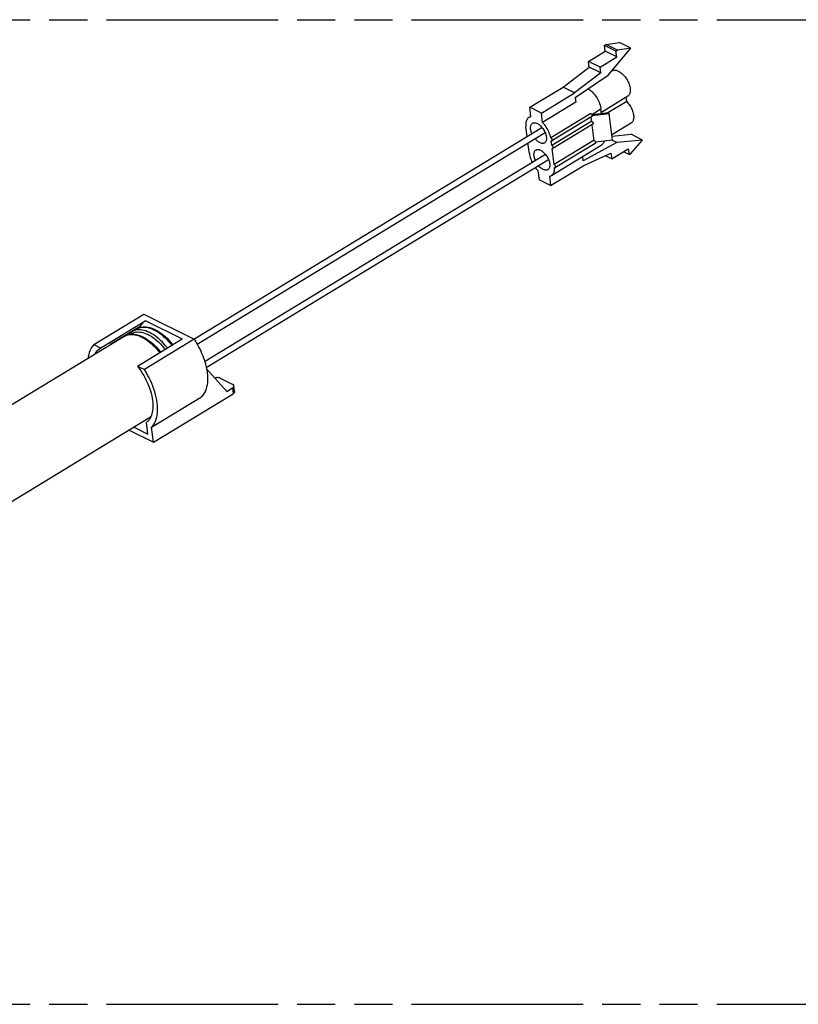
# Model space of a CAD drawing. Header units: millimetres. Extents: x 0 to 210, y 0 to 297.
# Tile 5 of 7: x 92 to 131, y 207 to 257. Entities that reach past the tile are written whole.
import ezdxf

# ---------------------------------------------------------------- set-up
doc = ezdxf.new("R2010")
doc.units = ezdxf.units.MM
doc.header["$LTSCALE"] = 19.36
doc.linetypes.add('PHANTOM', pattern=[0.8, 0.45, -0.05, 0.1, -0.05, 0.1, -0.05])
doc.layers.get('0').update_dxf_attribs({"linetype": 'CONTINUOUS'})
doc.layers.add('DEFAULT_3', color=7, linetype='PHANTOM')

msp = doc.modelspace()

# ---------------------------------------------------------------- linework, layer by layer
at = {"color": 7, "linetype": 'Continuous'}
for p, q in [((121.345606, 256.02017), (121.430029, 256.071502)), ((121.934468, 255.728305), (121.345606, 256.02017)), ((121.382544, 255.728992), (121.345606, 256.02017)), ((121.430029, 256.071502), (122.10858, 256.170451)), ((122.01889, 255.779638), (121.430029, 256.071502)), ((122.697441, 255.878586), (122.10858, 256.170451)), ((120.538318, 255.215668), (121.382544, 255.728992)), ((121.971406, 255.437128), (121.382544, 255.728992)), ((121.543671, 254.507954), (122.697441, 255.878586)), ((121.934468, 255.728305), (122.01889, 255.779638)), ((121.971406, 255.437128), (121.934468, 255.728305)), ((122.697441, 255.878586), (122.01889, 255.779638)), ((121.127179, 254.923804), (120.538318, 255.215668)), ((120.575256, 254.92449), (120.538318, 255.215668)), ((121.127179, 254.923804), (121.971406, 255.437128)), ((119.249118, 253.909053), (120.575256, 254.92449)), ((121.164117, 254.632626), (119.837979, 253.617189)), ((119.86753, 253.384247), (121.543671, 254.507954)), ((121.164117, 254.632626), (120.575256, 254.92449)), ((121.164117, 254.632626), (121.127179, 254.923804)), ((121.745575, 254.735006), (121.723499, 254.721583)), ((117.560664, 252.882405), (119.249118, 253.909053)), ((118.149526, 252.59054), (119.837979, 253.617189)), ((119.837979, 253.617189), (119.249118, 253.909053)), ((119.898398, 253.140915), (118.209945, 252.114266)), ((119.86753, 253.384247), (119.898398, 253.140915)), ((122.533542, 253.439095), (121.193911, 252.624545)), ((122.479666, 253.169569), (121.530704, 252.592562)), ((122.479666, 253.169569), (122.451781, 253.38938)), ((118.149526, 252.59054), (117.560664, 252.882405)), ((117.621083, 252.406131), (117.560664, 252.882405)), ((118.209945, 252.114266), (118.149526, 252.59054)), ((120.652578, 252.567339), (118.626433, 251.335361)), ((121.592174, 252.599976), (120.71808, 252.494541)), ((120.726609, 252.469963), (121.594851, 252.574692)), ((121.202983, 252.553031), (121.172135, 252.796205)), ((121.594851, 252.574692), (121.592174, 252.599976)), ((121.767229, 251.215863), (121.594851, 252.574692)), ((117.517945, 252.369246), (117.618041, 252.430109)), ((120.704999, 252.177621), (118.678855, 250.945643)), ((120.713282, 252.407972), (118.687944, 251.176485)), ((120.762533, 252.019735), (118.737195, 250.788248)), ((120.708427, 252.146416), (120.677971, 252.386501)), ((120.713329, 252.407998), (120.714613, 252.40879)), ((120.719928, 252.413279), (120.714613, 252.40879)), ((120.762579, 252.019761), (120.763864, 252.020553)), ((122.70592, 252.080266), (121.733138, 251.488775)), ((100.505207, 241.109989), (118.179706, 251.856802)), ((100.67242, 240.856656), (118.337335, 251.597641)), ((117.428084, 251.399785), (117.36624, 251.887291)), ((120.831554, 251.175824), (120.727222, 251.998264)), ((121.742122, 251.417952), (122.699588, 251.511608)), ((123.28845, 251.219744), (122.699588, 251.511608)), ((117.538618, 250.528462), (117.469894, 251.070202)), ((118.678855, 250.945643), (118.649304, 251.178586)), ((120.828126, 251.207029), (118.801982, 249.975051)), ((120.886466, 251.049633), (118.860322, 249.817655)), ((121.977077, 251.09147), (120.276311, 250.16188)), ((121.767229, 251.215863), (120.899044, 251.111141)), ((121.977077, 251.09147), (121.734152, 251.211874)), ((123.28845, 251.219744), (121.977077, 251.09147)), ((122.683775, 250.53844), (123.28845, 251.219744)), ((118.660127, 249.415449), (121.192808, 250.955421)), ((118.801982, 249.975051), (118.698555, 250.790349)), ((120.305861, 249.928938), (121.68125, 250.556139)), ((121.68125, 250.556139), (121.718188, 250.264961)), ((121.718188, 250.264961), (122.562415, 250.778285)), ((122.599353, 250.487107), (122.315179, 250.627956)), ((122.562415, 250.778285), (122.599353, 250.487107)), ((122.599353, 250.487107), (122.683775, 250.53844)), ((101.054482, 239.980329), (118.352083, 250.497973)), ((101.134986, 239.674274), (118.509712, 250.238812)), ((120.276311, 250.16188), (120.248484, 250.381234)), ((121.718188, 250.264961), (121.394519, 250.425385)), ((117.968127, 249.670428), (118.028546, 249.194154)), ((118.617408, 248.90229), (120.305861, 249.928938)), ((118.818486, 249.821431), (118.821682, 249.819756)), ((118.617408, 248.90229), (118.028546, 249.194154)), ((118.556989, 249.378564), (118.617408, 248.90229)), ((95.431833, 240.82929), (97.964514, 242.369263)), ((98.063892, 242.040479), (95.784479, 240.654504)), ((97.964514, 242.369263), (100.525818, 241.099773)), ((98.063892, 242.040479), (99.919904, 241.120562)), ((97.781328, 241.757815), (96.26172, 240.833832)), ((97.61279, 241.63151), (97.384114, 241.492465)), ((96.99724, 241.25723), (88.559765, 236.126903)), ((97.640491, 239.734587), (99.919904, 241.120562)), ((100.525818, 241.099773), (97.993138, 239.559801)), ((95.431833, 240.82929), (95.784479, 240.654504)), ((95.745394, 240.632563), (95.784479, 240.654504)), ((97.640491, 239.734587), (97.993138, 239.559801)), ((102.183583, 238.456867), (101.149904, 239.598333)), ((101.842019, 239.127447), (102.478626, 238.811918)), ((102.183583, 238.456867), (102.468932, 238.630371)), ((102.578197, 238.44744), (102.541259, 238.738618)), ((98.356307, 236.642037), (100.888988, 238.18201)), ((98.453581, 235.875237), (102.50587, 238.339193)), ((98.30938, 237.139605), (85.240381, 229.193123)), ((97.475783, 236.632744), (98.177916, 236.284738)), ((98.177916, 236.284738), (98.102271, 236.881031)), ((98.453581, 235.875237), (98.356307, 236.642037)), ((97.228548, 236.482415), (98.453581, 235.875237))]:
    msp.add_line(p, q, dxfattribs=at)
at = {"color": 9, "linetype": 'Continuous'}
for p, q in [((120.707916, 252.513942), (121.172135, 252.796205)), ((97.890344, 241.569408), (97.804859, 241.580678)), ((96.99724, 241.25723), (97.040472, 241.281116)), ((102.468932, 238.630371), (102.50587, 238.339193))]:
    msp.add_line(p, q, dxfattribs=at)
at = {"color": 7, "linetype": 'Continuous'}
for points in [[(121.745585, 254.735), (121.770668, 254.748084), (121.800889, 254.758861), (121.833194, 254.765529), (121.86741, 254.768007), (121.903315, 254.76631), (121.940712, 254.760402), (121.979364, 254.750345), (122.018931, 254.736196), (122.059526, 254.717935)], [(122.059526, 254.717935), (122.102926, 254.694359), (122.146298, 254.666762), (122.1898, 254.635025), (122.232961, 254.59951), (122.275474, 254.560414), (122.317002, 254.518118), (122.357142, 254.473015), (122.39579, 254.425258), (122.432819, 254.374966), (122.467883, 254.322625), (122.500661, 254.268624), (122.530947, 254.213379), (122.558475, 254.157307), (122.583099, 254.100799), (122.604618, 254.044262), (122.622933, 253.988058), (122.637899, 253.932564), (122.649449, 253.878137), (122.657478, 253.825144), (122.66196, 253.773928), (122.662827, 253.724846), (122.660105, 253.67823), (122.653763, 253.634427), (122.6439, 253.593745), (122.630585, 253.55657), (122.613876, 253.523012), (122.593787, 253.493214), (122.570524, 253.46746), (122.54422, 253.446052), (122.533512, 253.439093)], [(120.534307, 253.831263), (120.544214, 253.824946), (120.597206, 253.786302), (120.649758, 253.743075), (120.701535, 253.695588), (120.752189, 253.644116), (120.801403, 253.589022), (120.848843, 253.530622), (120.894206, 253.469322), (120.937219, 253.405381), (120.977455, 253.339562), (121.014373, 253.272732), (121.048034, 253.204844), (121.078428, 253.135912), (121.105228, 253.06662), (121.128155, 252.99748), (121.147065, 252.929016), (121.161696, 252.862012), (121.172135, 252.796205)], [(122.479666, 253.169569), (122.52105, 253.124063), (122.560713, 253.075995), (122.598804, 253.025162), (122.634874, 252.972176), (122.668604, 252.917415), (122.699753, 252.861382), (122.727982, 252.804667), (122.753256, 252.747377), (122.775508, 252.689591), (122.794488, 252.631979), (122.809939, 252.575116), (122.821816, 252.519365), (122.829988, 252.465131), (122.834454, 252.412866), (122.835147, 252.36309), (122.832131, 252.316005), (122.825437, 252.271925), (122.8151, 252.23104), (122.801111, 252.193526), (122.783626, 252.159747), (122.762726, 252.130073), (122.738621, 252.104664), (122.711471, 252.083777), (122.705887, 252.080264)], [(120.652578, 252.567339), (120.661449, 252.562735), (120.670234, 252.556836), (120.679015, 252.549566), (120.687545, 252.54115), (120.695653, 252.531716)], [(120.695653, 252.531716), (120.703199, 252.521469), (120.710022, 252.510583)], [(120.710022, 252.510583), (120.716014, 252.499278), (120.721037, 252.487761), (120.725024, 252.476251), (120.727868, 252.464972), (120.729548, 252.454127), (120.729999, 252.443938), (120.729245, 252.434576), (120.727268, 252.426246), (120.724138, 252.419074), (120.719928, 252.413279)], [(117.517947, 252.369237), (117.511193, 252.364986), (117.480318, 252.341554), (117.452636, 252.313467), (117.428278, 252.280931), (117.407407, 252.244105), (117.390117, 252.203237), (117.376535, 252.158532), (117.366718, 252.110274), (117.360757, 252.05871), (117.358667, 252.004157), (117.360501, 251.947068), (117.36624, 251.887291)], [(117.621083, 252.406131), (117.581666, 252.397343), (117.545066, 252.38365), (117.517947, 252.369237)], [(117.66836, 251.545883), (117.65395, 251.580694), (117.636863, 251.629073), (117.622943, 251.676902), (117.612258, 251.723798), (117.604929, 251.76935), (117.60097, 251.813202), (117.600446, 251.854968), (117.60332, 251.894331), (117.609602, 251.930934), (117.619205, 251.964511), (117.63209, 251.994749), (117.648118, 252.021429), (117.66723, 252.044289), (117.689145, 252.063143), (117.699767, 252.070189)], [(117.699767, 252.070189), (117.713587, 252.077719), (117.740481, 252.08802), (117.769771, 252.093986), (117.801116, 252.09554), (117.834268, 252.092555), (117.868889, 252.085123), (117.904509, 252.073296), (117.941284, 252.057058)], [(117.941284, 252.057058), (117.978368, 252.036719), (118.015376, 252.012605), (118.05248, 251.984579), (118.089168, 251.953051), (118.125092, 251.918256), (118.159933, 251.880586), (118.193282, 251.840472), (118.225051, 251.798036), (118.255154, 251.753332), (118.283178, 251.70699), (118.308735, 251.659522), (118.33167, 251.611326), (118.351744, 251.56283), (118.368832, 251.514451), (118.382751, 251.466622), (118.393436, 251.419726), (118.400765, 251.374174), (118.404725, 251.330322), (118.405248, 251.288556), (118.402375, 251.249193), (118.396092, 251.21259), (118.386489, 251.179013), (118.373604, 251.148775), (118.357577, 251.122095), (118.338465, 251.099235), (118.31655, 251.08038), (118.305927, 251.073335)], [(118.626433, 251.335361), (118.610928, 251.402653), (118.591427, 251.470634), (118.567841, 251.539537), (118.540432, 251.60866), (118.509348, 251.677532), (118.474835, 251.745688), (118.437096, 251.812654), (118.396419, 251.877991), (118.353051, 251.941233), (118.307314, 252.001974), (118.259662, 252.059581), (118.209945, 252.114266)], [(120.748938, 252.138206), (120.755378, 252.128776), (120.761138, 252.119047), (120.766254, 252.108948), (120.770617, 252.098693), (120.774148, 252.088412), (120.776797, 252.078292), (120.778493, 252.068524), (120.779235, 252.059228), (120.778993, 252.050548), (120.777793, 252.042608), (120.775636, 252.035557), (120.772571, 252.029469), (120.768653, 252.024483), (120.763864, 252.020553)], [(118.064411, 251.086466), (118.027327, 251.106805), (117.990318, 251.130919), (117.953214, 251.158945), (117.916526, 251.190472), (117.880602, 251.225268), (117.845762, 251.262937), (117.825988, 251.286722)], [(118.305927, 251.073335), (118.292107, 251.065805), (118.265213, 251.055504), (118.235923, 251.049538), (118.204578, 251.047984), (118.171426, 251.050969), (118.136805, 251.058401), (118.101185, 251.070227), (118.064411, 251.086466)], [(118.687929, 251.176492), (118.68905, 251.177213), (118.694478, 251.182064), (118.698733, 251.188497), (118.701761, 251.196331), (118.703461, 251.205443), (118.703836, 251.215606), (118.702838, 251.226635), (118.700529, 251.238277), (118.696917, 251.250302), (118.692116, 251.26245), (118.686192, 251.274465), (118.679301, 251.286103), (118.671559, 251.297104), (118.663153, 251.30726), (118.654241, 251.316327), (118.645023, 251.324151), (118.635786, 251.330466), (118.626433, 251.335361)], [(118.649304, 251.178586), (118.658494, 251.174823), (118.667106, 251.172804), (118.675221, 251.172535), (118.682595, 251.173997), (118.687929, 251.176492)], [(120.872065, 251.167614), (120.879105, 251.157231), (120.88531, 251.146521)], [(120.88531, 251.146521), (120.890726, 251.135385), (120.895212, 251.124124), (120.898656, 251.112932)], [(120.898656, 251.112932), (120.901019, 251.102028), (120.902219, 251.091646), (120.90227, 251.08194), (120.90114, 251.073094), (120.898881, 251.065252), (120.895506, 251.058592), (120.891094, 251.053197), (120.886473, 251.04965)], [(121.333077, 251.163495), (121.330452, 251.152064), (121.314669, 251.105852), (121.29472, 251.064083), (121.270783, 251.026995), (121.242982, 250.99489), (121.211543, 250.967937), (121.192831, 250.955448)], [(117.538618, 250.528462), (117.548292, 250.466734), (117.561669, 250.403924), (117.578808, 250.339841), (117.599529, 250.275052), (117.62373, 250.209933), (117.651237, 250.144863), (117.678133, 250.088184)], [(117.840737, 250.187053), (117.826328, 250.221865), (117.80924, 250.270243), (117.795321, 250.318073), (117.784636, 250.364969), (117.777307, 250.410521), (117.773347, 250.454373), (117.772824, 250.496139), (117.775697, 250.535502), (117.78198, 250.572105), (117.791583, 250.605682), (117.804468, 250.63592), (117.820495, 250.6626), (117.839607, 250.68546), (117.861522, 250.704314), (117.872145, 250.71136)], [(117.872145, 250.71136), (117.885965, 250.71889), (117.912858, 250.729191), (117.942149, 250.735157), (117.973494, 250.73671), (118.006646, 250.733726), (118.041267, 250.726294), (118.076886, 250.714467), (118.113661, 250.698229)], [(118.113661, 250.698229), (118.150745, 250.67789), (118.187754, 250.653776), (118.224858, 250.62575), (118.261545, 250.594222), (118.29747, 250.559427), (118.33231, 250.521757), (118.365659, 250.481643), (118.397428, 250.439207), (118.427531, 250.394503), (118.455556, 250.348161), (118.481112, 250.300693), (118.504048, 250.252497), (118.524122, 250.204001), (118.541209, 250.155622), (118.555128, 250.107793), (118.565814, 250.060897), (118.573143, 250.015345), (118.577102, 249.971493), (118.577626, 249.929727), (118.574752, 249.890364), (118.56847, 249.853761), (118.558867, 249.820184), (118.545982, 249.789946), (118.529954, 249.763265), (118.510842, 249.740406), (118.488927, 249.721551), (118.478305, 249.714506)], [(118.737191, 250.788255), (118.737825, 250.788654), (118.743219, 250.793249), (118.747512, 250.799359), (118.750644, 250.806843), (118.752517, 250.815623), (118.753121, 250.825453), (118.752396, 250.836136), (118.750398, 250.847453), (118.747129, 250.859209), (118.742692, 250.871143), (118.737152, 250.882997), (118.730635, 250.894561), (118.723238, 250.905607), (118.715124, 250.915922), (118.706413, 250.925282), (118.697332, 250.933492), (118.688179, 250.940245), (118.678855, 250.945643)], [(118.698555, 250.790349), (118.70764, 250.786624), (118.71615, 250.784596), (118.724163, 250.784277), (118.731447, 250.785629), (118.737191, 250.788255)], [(117.835679, 249.828972), (117.875823, 249.776336), (117.921041, 249.722091), (117.968127, 249.670428)], [(118.236788, 249.727637), (118.199704, 249.747976), (118.162696, 249.77209), (118.125592, 249.800116), (118.088904, 249.831643), (118.05298, 249.866439), (118.018139, 249.904108), (117.998366, 249.927893)], [(118.478305, 249.714506), (118.464485, 249.706976), (118.437591, 249.696675), (118.408301, 249.690709), (118.376956, 249.689155), (118.343804, 249.692139), (118.309183, 249.699572), (118.273563, 249.711398), (118.236788, 249.727637)], [(118.660096, 249.415444), (118.672451, 249.42344), (118.704517, 249.449294), (118.732964, 249.480369), (118.757637, 249.516402), (118.778328, 249.557197), (118.794938, 249.602429), (118.807311, 249.651834), (118.815406, 249.705036), (118.81912, 249.76151), (118.818486, 249.821431)], [(118.860318, 249.817663), (118.860952, 249.818062), (118.866345, 249.822657), (118.870639, 249.828767), (118.873771, 249.836251), (118.875644, 249.84503), (118.876248, 249.854861), (118.875523, 249.865543), (118.873525, 249.876861), (118.870255, 249.888617), (118.865819, 249.90055), (118.860278, 249.912405), (118.853762, 249.923969), (118.846365, 249.935015), (118.838251, 249.94533), (118.82954, 249.95469), (118.820459, 249.962899), (118.811306, 249.969653), (118.801982, 249.975051)], [(118.821682, 249.819756), (118.830767, 249.816032), (118.839277, 249.814004), (118.84729, 249.813684), (118.854574, 249.815037), (118.860318, 249.817663)], [(118.556989, 249.378564), (118.598573, 249.387996), (118.637022, 249.402929), (118.660096, 249.415444)], [(97.61279, 241.63151), (97.680384, 241.667551), (97.752761, 241.696234)], [(97.752761, 241.696234), (97.82965, 241.71721), (97.910705, 241.730168), (97.99561, 241.73486), (98.08403, 241.731088), (98.17578, 241.718673), (98.27015, 241.697564), (98.366497, 241.667849), (98.464265, 241.629702), (98.562766, 241.583449), (98.661606, 241.529363), (98.760258, 241.467827), (98.858362, 241.399166), (98.955483, 241.323777), (99.051286, 241.242009), (99.145418, 241.154234), (99.237497, 241.060871), (99.327144, 240.962365), (99.414028, 240.859132), (99.438436, 240.82781)], [(97.995561, 241.998931), (97.954205, 241.968663), (97.904954, 241.924133), (97.859626, 241.87405), (97.818442, 241.818635), (97.781328, 241.757815)], [(97.781328, 241.757815), (97.790714, 241.746317), (97.799279, 241.734194), (97.807082, 241.721338), (97.811745, 241.712325)], [(96.99724, 241.25723), (97.064834, 241.293271), (97.137211, 241.321954), (97.2141, 241.342931), (97.295155, 241.355888), (97.38006, 241.360581), (97.468479, 241.356809), (97.56023, 241.344394), (97.6546, 241.323284), (97.750947, 241.293569), (97.848715, 241.255422), (97.947216, 241.20917), (98.046056, 241.155083), (98.144708, 241.093547), (98.242812, 241.024886), (98.339932, 240.949498), (98.435736, 240.867729), (98.529868, 240.779955), (98.621947, 240.686592), (98.711594, 240.588085), (98.798478, 240.484852), (98.822886, 240.453531)], [(97.384114, 241.492465), (97.323795, 241.451183), (97.26745, 241.402988), (97.215489, 241.348015), (97.210927, 241.342065)], [(100.525818, 241.099773), (100.610788, 240.963342), (100.690836, 240.824777), (100.766104, 240.683802), (100.836168, 240.541246), (100.90072, 240.39766), (100.959542, 240.253609), (101.012368, 240.109657), (101.059029, 239.966364), (101.099305, 239.824295), (101.133076, 239.683998), (101.160125, 239.5463), (101.180525, 239.410925)], [(95.431833, 240.82929), (95.372103, 240.764065), (95.318608, 240.691163), (95.271265, 240.610417), (95.230324, 240.522331), (95.19598, 240.427214), (95.168326, 240.32548), (95.147505, 240.217495), (95.136247, 240.125671)], [(95.485431, 240.337989), (95.502868, 240.373534), (95.547698, 240.445263), (95.598512, 240.509479), (95.655062, 240.56594), (95.717014, 240.614236), (95.745394, 240.632563)], [(96.26172, 240.833832), (96.250921, 240.813611), (96.243605, 240.79899)], [(96.274379, 240.817701), (96.271106, 240.822333), (96.26172, 240.833832)], [(97.640491, 239.734587), (97.725944, 239.620294), (97.807557, 239.502776), (97.885491, 239.381775), (97.959265, 239.258065), (98.028539, 239.132154), (98.093052, 239.004586), (98.152498, 238.875891), (98.20666, 238.746618), (98.255273, 238.617312), (98.298169, 238.488517), (98.33513, 238.360783), (98.366037, 238.234641), (98.390675, 238.110895), (98.409117, 237.989276)], [(98.647845, 237.870953), (98.627445, 238.006327), (98.600395, 238.144026), (98.566624, 238.284323), (98.526349, 238.426391), (98.479688, 238.569685), (98.426861, 238.713637), (98.368039, 238.857687), (98.303487, 239.001273), (98.233424, 239.143829), (98.158155, 239.284805), (98.078107, 239.42337), (97.993138, 239.559801)], [(101.180525, 239.410925), (101.194122, 239.277883), (101.200691, 239.14932), (101.200225, 239.024996), (101.192746, 238.905635), (101.178244, 238.791744), (101.156817, 238.683742), (101.128509, 238.582094), (101.093473, 238.487167), (101.051808, 238.399378), (101.00372, 238.319033), (100.949476, 238.246633), (100.888988, 238.18201)], [(101.842019, 239.127447), (101.822875, 239.135715), (101.802158, 239.142485), (101.779725, 239.147782), (101.756005, 239.151535), (101.731277, 239.153682), (101.705851, 239.15423), (101.680028, 239.153149), (101.654119, 239.150479), (101.628437, 239.146225), (101.603286, 239.140461), (101.57898, 239.133226), (101.573077, 239.131034)], [(102.468932, 238.630371), (102.487026, 238.642524), (102.502656, 238.655324), (102.515885, 238.668856), (102.526522, 238.682867), (102.534406, 238.69719), (102.539497, 238.711648), (102.541697, 238.726069), (102.541256, 238.738629)], [(102.541256, 238.738629), (102.541026, 238.740282), (102.537445, 238.754112), (102.531035, 238.767398), (102.521818, 238.779969), (102.509937, 238.791681), (102.495558, 238.802305), (102.478626, 238.811918)], [(102.578194, 238.447451), (102.578635, 238.434892), (102.576435, 238.420471), (102.571344, 238.406012), (102.56346, 238.39169), (102.552823, 238.377679), (102.539594, 238.364146), (102.523964, 238.351346), (102.50587, 238.339193)], [(98.409117, 237.989276), (98.420198, 237.882787), (98.426075, 237.779562), (98.426745, 237.679434), (98.422216, 237.582903), (98.412479, 237.49032), (98.397592, 237.401979), (98.37758, 237.318203), (98.352538, 237.239255), (98.322524, 237.165428), (98.287667, 237.096947), (98.248061, 237.034074), (98.203864, 236.976995), (98.155291, 236.926014), (98.102271, 236.881031)], [(98.356307, 236.642037), (98.416796, 236.70666), (98.47104, 236.77906), (98.519128, 236.859405), (98.560792, 236.947194), (98.595828, 237.042122), (98.624136, 237.143769), (98.645564, 237.251771), (98.660066, 237.365662), (98.667544, 237.485023), (98.66801, 237.609348), (98.661441, 237.73791), (98.647845, 237.870953)]]:
    msp.add_lwpolyline(points, dxfattribs=at)
at = {"color": 9, "linetype": 'Continuous'}
for points in [[(97.804859, 241.580678), (97.722244, 241.583887), (97.642853, 241.579021), (97.567026, 241.5661), (97.495087, 241.54518), (97.427346, 241.516351), (97.384114, 241.492465)], [(97.61279, 241.63151), (97.656023, 241.655396), (97.723764, 241.684225), (97.795703, 241.705145), (97.87153, 241.718065), (97.950921, 241.722932), (98.033536, 241.719723), (98.119021, 241.708453), (98.207011, 241.68917), (98.297128, 241.661956), (98.388986, 241.626929), (98.482193, 241.584237), (98.576349, 241.534064), (98.67105, 241.476625), (98.765892, 241.412165), (98.860468, 241.340961), (98.954373, 241.263318), (99.047206, 241.179567), (99.138568, 241.090068), (99.228068, 240.995204), (99.315324, 240.895382), (99.392688, 240.799994)], [(99.164012, 240.660949), (99.086647, 240.756337), (98.999391, 240.85616), (98.909891, 240.951024), (98.818529, 241.040522), (98.725697, 241.124273), (98.631791, 241.201916), (98.537215, 241.27312), (98.442373, 241.33758), (98.347672, 241.395019), (98.253516, 241.445192), (98.160309, 241.487884), (98.068451, 241.522912), (97.978334, 241.550125), (97.890344, 241.569408)], [(97.040472, 241.281116), (97.108214, 241.309945), (97.180152, 241.330865), (97.255979, 241.343786), (97.335371, 241.348652), (97.417986, 241.345444), (97.503471, 241.334174), (97.591461, 241.314891), (97.681578, 241.287677), (97.773436, 241.252649), (97.866643, 241.209958), (97.960798, 241.159785), (98.0555, 241.102345), (98.150342, 241.037886), (98.244918, 240.966682), (98.338823, 240.889038), (98.431656, 240.805288), (98.523018, 240.715789), (98.612518, 240.620925), (98.699774, 240.521102), (98.777138, 240.425714)], [(97.301167, 241.35622), (97.323752, 241.373302), (97.384898, 241.408697), (97.450381, 241.436565), (97.519922, 241.456787), (97.593221, 241.469277), (97.669966, 241.473981), (97.749827, 241.47088), (97.832463, 241.459985), (97.91752, 241.441345), (98.004633, 241.415038), (98.093429, 241.381178), (98.183529, 241.33991), (98.274546, 241.291409), (98.366091, 241.235885), (98.457772, 241.173574), (98.549195, 241.104743), (98.63997, 241.029688), (98.729708, 240.948729), (98.818025, 240.862213), (98.904542, 240.770512), (98.988889, 240.674016), (99.053826, 240.593952)]]:
    msp.add_lwpolyline(points, dxfattribs=at)
at = {"color": 7, "linetype": 'Continuous'}
for centre, start_param, end_param in [((120.662314, 252.06803), 0.864315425, 1.182397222), ((120.785441, 251.097438), 0.86431544, 1.182397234)]:
    msp.add_ellipse(centre, major_axis=(0.144194, 0.017025), ratio=0.539049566, start_param=start_param, end_param=end_param, dxfattribs=at)
at = {"layer": 'DEFAULT_3', "color": 7, "linetype": 'PHANTOM'}
for p, q in [((49.609248, 257.330336), (149.609248, 257.330336)), ((49.609248, 207.330336), (149.609248, 207.330336))]:
    msp.add_line(p, q, dxfattribs=at)

doc.saveas('drawing.dxf')
